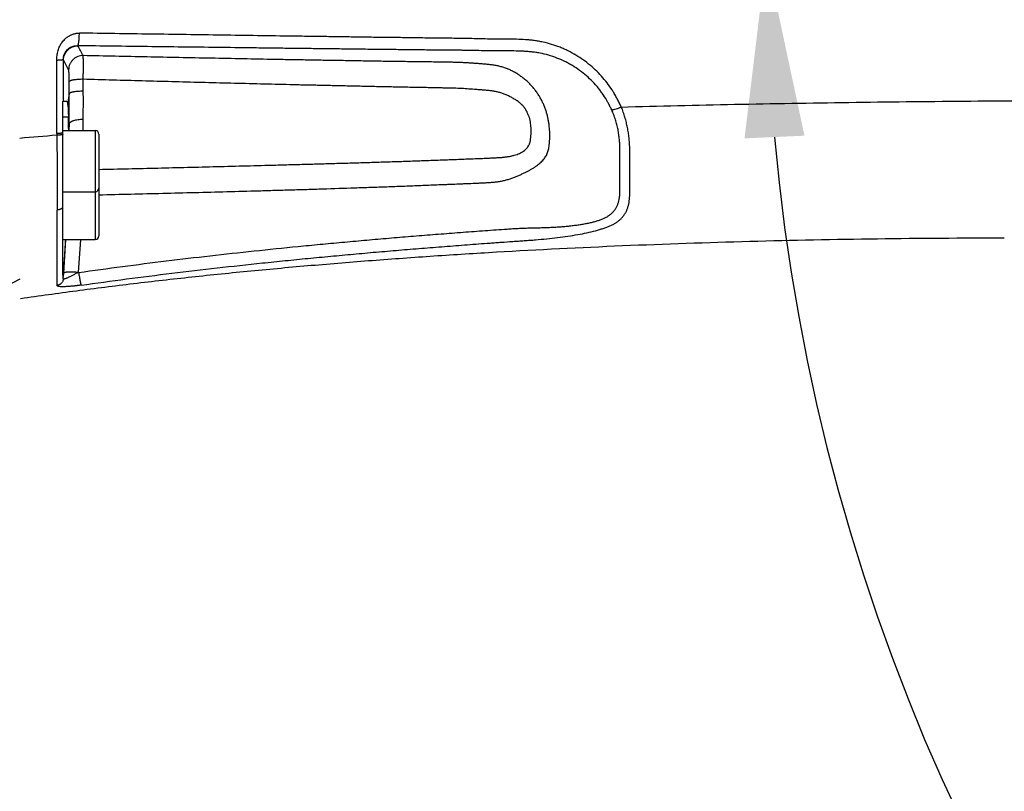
# Model space of a CAD drawing. Header units: millimetres. Extents: x 5828 to 6704, y 123 to 421.
# Tile 186 of 256: x 6540.3 to 6547.14, y 208.55 to 213.91. Entities that reach past the tile are written whole.
import ezdxf

# ---------------------------------------------------------------- set-up
doc = ezdxf.new("R2010")
doc.units = ezdxf.units.MM
for name, color, linetype in [('外形图', 7, 'Continuous'), ('尺寸标注', 7, 'Continuous'), ('运动范围', 7, 'Continuous')]:
    doc.layers.add(name, color=color, linetype=linetype)
doc.styles.add('微软雅黑', font='msyh.ttc', dxfattribs={"height": 1.5})
doc.dimstyles.new('尺寸标注_1_20比例', dxfattribs={"dimtxt": 1.5, "dimasz": 1.25, "dimexe": 0.5, "dimexo": 0.4, "dimgap": 0.5, "dimtad": 1, "dimdec": 1, "dimlfac": 20, "dimdsep": 46, "dimtxsty": '微软雅黑', "dimcen": 0.09, "dimadec": 0, "dimazin": 0, "dimtp": 0.01, "dimtm": 0.01, "dimtfac": 1, "dimtdec": 1, "dimtofl": 0, "dimtmove": 0, "dimatfit": 3, "dimfxl": 1, "dimtolj": 1, "dimarcsym": 0})

# ---------------------------------------------------------------- blocks, each defined once
blk = doc.blocks.new('*D1146')
at = {"layer": 'Defpoints', "color": 0}
for p in [(6488.2514, 214.3423), (6559.4529, 214.3423), (6635.7237, 214.3423), (6618.6004, 203.913), (6564.9841, 201.5194)]:
    blk.add_point(p, dxfattribs=at)
at = {"layer": '尺寸标注', "color": 0, "lineweight": -2}
blk.add_arc((6559.4529, 214.3423), 13.965, 185.13022, 344.86978, dxfattribs=at)
at = {"layer": '尺寸标注', "color": 0}
for points in [[(6545.7519, 213.1029), (6545.3356, 213.0842), (6545.4878, 214.3423)], [(6573.1371, 210.6519), (6572.7305, 210.7426), (6573.2057, 211.9173)]]:
    blk.add_solid(points, dxfattribs=at)
at = {"layer": '尺寸标注', "color": 0, "insert": (6555.4094, 202.3101), "char_height": 1.5, "attachment_point": 5, "rotation": 341.42481, "style": '微软雅黑'}
blk.add_mtext('\\A1;{\\fAlibaba PuHuiTi 3.0 55 Regular|b0|i0|c134|p18;+\\A1;170%%d}', dxfattribs=at)

msp = doc.modelspace()

# ---------------------------------------------------------------- linework, layer by layer
at = {"layer": '外形图', "linetype": 'ByBlock'}
for p, q in [((6540.6058, 213.633), (6540.6058, 213.3423)), ((6540.6075, 213.6297), (6540.6058, 213.633)), ((6540.6424, 213.5614), (6540.6075, 213.6297)), ((6540.647, 213.3953), (6540.647, 213.479)), ((6540.7447, 213.412), (6540.7443, 213.4947)), ((6540.647, 213.3953), (6540.6358, 213.3224)), ((6540.6029, 212.1346), (6540.6029, 213.3423)), ((6540.6051, 213.3423), (6540.6299, 213.3423)), ((6540.6029, 213.2343), (6540.6411, 213.2343)), ((6540.6461, 213.1843), (6540.643, 213.1401)), ((6540.6461, 213.1387), (6540.6461, 213.1843)), ((6540.7434, 213.1387), (6540.744, 213.2156)), ((6540.5617, 213.1172), (6540.5617, 213.1059)), ((6540.6029, 213.1388), (6540.8279, 213.1388)), ((6540.643, 213.1401), (6540.643, 213.1388)), ((6540.8279, 213.1388), (6540.8279, 212.3812)), ((6540.8529, 213.1138), (6540.8529, 212.4062)), ((6540.6029, 212.7138), (6540.8279, 212.7138)), ((6540.6029, 212.3812), (6540.8279, 212.3812)), ((6540.6083, 212.1488), (6540.6229, 212.3812)), ((6540.712, 212.1527), (6540.7265, 212.3812)), ((6540.6058, 212.1086), (6540.6057, 212.1486)), ((6540.6058, 212.1086), (6540.6083, 212.1488)), ((6540.3029, 212.1049), (6540.138, 212.0197)), ((6540.3074, 211.9717), (6540.3086, 211.9718)), ((6540.3086, 211.9718), (6540.3093, 211.9719))]:
    msp.add_line(p, q, dxfattribs=at)
for centre, radius, start, end in [((6514.1341, 199.4833), 30.1505, 28.04634, 28.19375), ((6502.5635, 212.4186), 38.0863, 1.08539, 1.22725), ((6544.0864, 168.6022), 44.643, 94.52841, 94.86169), ((6540.8279, 213.1138), 0.025, 0, 90), ((6540.8279, 212.7388), 0.025, 270, 0), ((6540.8279, 212.4062), 0.025, 270, 0)]:
    msp.add_arc(centre, radius, start, end, dxfattribs=at)
for points, knots in [([(6540.5611, 213.6265), (6540.5611, 213.6322), (6540.5612, 213.6435), (6540.5624, 213.6605), (6540.5648, 213.6774), (6540.5686, 213.6941), (6540.574, 213.7104), (6540.5832, 213.7313), (6540.5955, 213.7507), (6540.6105, 213.768), (6540.621, 213.7778), (6540.6299, 213.785), (6540.6369, 213.79), (6540.6441, 213.7947), (6540.6516, 213.799), (6540.6592, 213.8028), (6540.6671, 213.8063), (6540.6751, 213.8093), (6540.6833, 213.8118), (6540.6903, 213.8134), (6540.6959, 213.8143), (6540.7002, 213.8149), (6540.7044, 213.8153), (6540.7087, 213.8157), (6540.713, 213.8159), (6540.7158, 213.816), (6540.7172, 213.816)], [0, 0, 0, 0, 0.062106, 0.124323, 0.186607, 0.24895, 0.311392, 0.373925, 0.499013, 0.561691, 0.624385, 0.655743, 0.687098, 0.718448, 0.749791, 0.781128, 0.812464, 0.843782, 0.875074, 0.906326, 0.921938, 0.937542, 0.953149, 0.96877, 0.984393, 1, 1, 1, 1]), ([(6540.7073, 213.728), (6540.7075, 213.7282), (6540.7078, 213.7287), (6540.7084, 213.7298), (6540.7091, 213.7316), (6540.7099, 213.7343), (6540.7107, 213.7377), (6540.7114, 213.7417), (6540.7125, 213.7481), (6540.7137, 213.7575), (6540.7149, 213.7702), (6540.7159, 213.7844), (6540.7167, 213.7999), (6540.7171, 213.8105), (6540.7173, 213.816)], [0, 0, 0, 0, 0.008153, 0.017957, 0.042745, 0.074584, 0.113422, 0.15908, 0.211296, 0.334033, 0.47842, 0.640559, 0.816023, 1, 1, 1, 1]), ([(6544.4796, 213.3021), (6544.4757, 213.3113), (6544.4674, 213.3295), (6544.4539, 213.3563), (6544.4394, 213.3827), (6544.4189, 213.4173), (6544.3907, 213.4592), (6544.3529, 213.5067), (6544.3111, 213.5511), (6544.2657, 213.5921), (6544.217, 213.6295), (6544.1655, 213.663), (6544.1205, 213.6876), (6544.0833, 213.7052), (6544.0454, 213.7212), (6543.9968, 213.7384), (6543.9469, 213.7514), (6543.9064, 213.7593), (6543.8758, 213.764), (6543.845, 213.7676), (6543.8038, 213.771), (6543.7625, 213.7727), (6543.7211, 213.7733), (6543.6901, 213.7735), (6543.6591, 213.7736), (6543.6281, 213.7737), (6543.5971, 213.774), (6543.5557, 213.7746), (6543.5041, 213.7759), (6543.4524, 213.7773), (6543.4111, 213.7782), (6543.3801, 213.7787), (6543.3491, 213.7791), (6543.3077, 213.7795), (6543.2561, 213.7799), (6543.194, 213.7805), (6543.132, 213.7815), (6543.0701, 213.7825), (6543.0081, 213.7834), (6542.9461, 213.7842), (6542.8841, 213.7849), (6542.8221, 213.7856), (6542.7601, 213.7864), (6542.6981, 213.7873), (6542.6362, 213.7882), (6542.5536, 213.7894), (6542.4709, 213.7907), (6542.3883, 213.7918), (6542.3057, 213.793), (6542.1612, 213.7949), (6541.9548, 213.7978), (6541.7071, 213.8016), (6541.4595, 213.8052), (6541.212, 213.8087), (6540.9646, 213.8123), (6540.7997, 213.8148), (6540.7173, 213.816)], [0, 0, 0, 0, 0.007568, 0.015162, 0.022772, 0.030398, 0.045691, 0.061042, 0.076447, 0.0919, 0.107395, 0.122928, 0.138493, 0.146289, 0.154091, 0.16971, 0.185351, 0.19318, 0.201014, 0.20885, 0.21669, 0.232374, 0.240218, 0.248062, 0.255907, 0.263751, 0.271595, 0.279438, 0.295123, 0.310806, 0.318648, 0.32649, 0.334332, 0.342174, 0.357858, 0.37354, 0.389222, 0.404902, 0.420582, 0.436261, 0.451939, 0.467617, 0.483293, 0.498968, 0.514643, 0.530316, 0.56166, 0.577331, 0.593001, 0.624338, 0.686998, 0.74964, 0.812263, 0.874866, 0.937445, 1, 1, 1, 1]), ([(6540.6058, 213.633), (6540.6058, 213.6363), (6540.6061, 213.643), (6540.6075, 213.6529), (6540.61, 213.6627), (6540.6136, 213.6722), (6540.6181, 213.6813), (6540.6236, 213.6897), (6540.6299, 213.6974), (6540.6369, 213.7043), (6540.6445, 213.7103), (6540.6553, 213.7171), (6540.6669, 213.7222), (6540.679, 213.7255), (6540.6882, 213.7272), (6540.6977, 213.7281), (6540.7041, 213.7281), (6540.7073, 213.728)], [0, 0, 0, 0, 0.063612, 0.128187, 0.193126, 0.258037, 0.322681, 0.386846, 0.450406, 0.513277, 0.575387, 0.636728, 0.757372, 0.817161, 0.877125, 0.93799, 1, 1, 1, 1]), ([(6540.6075, 213.6297), (6540.6076, 213.6361), (6540.6091, 213.649), (6540.615, 213.6675), (6540.6244, 213.6845), (6540.6369, 213.6995), (6540.652, 213.7118), (6540.6693, 213.7209), (6540.6879, 213.7266), (6540.7009, 213.728), (6540.7073, 213.728)], [0, 0, 0, 0, 0.124452, 0.249128, 0.37403, 0.499126, 0.624354, 0.749633, 0.874876, 1, 1, 1, 1]), ([(6544.4134, 213.2824), (6544.4093, 213.2913), (6544.4008, 213.3089), (6544.3824, 213.3436), (6544.3619, 213.3774), (6544.3394, 213.4098), (6544.3152, 213.4413), (6544.2823, 213.4787), (6544.2387, 213.5199), (6544.1915, 213.5572), (6544.1495, 213.5848), (6544.1146, 213.6048), (6544.0788, 213.6234), (6544.0326, 213.6437), (6543.9751, 213.663), (6543.9258, 213.6748), (6543.8859, 213.6816), (6543.8558, 213.6855), (6543.8256, 213.6883), (6543.7852, 213.6907), (6543.7447, 213.6916), (6543.7043, 213.6918), (6543.6739, 213.6918), (6543.6436, 213.6917), (6543.6133, 213.6918), (6543.583, 213.6921), (6543.5425, 213.6927), (6543.492, 213.6938), (6543.4415, 213.695), (6543.4011, 213.6957), (6543.3607, 213.6963), (6543.3102, 213.6967), (6543.2496, 213.697), (6543.189, 213.6975), (6543.1284, 213.6983), (6543.0678, 213.6992), (6543.0072, 213.7), (6542.9466, 213.7006), (6542.886, 213.7012), (6542.8254, 213.7018), (6542.7447, 213.7026), (6542.6437, 213.7039), (6542.5226, 213.7055), (6542.4014, 213.707), (6542.2803, 213.7084), (6542.1592, 213.7098), (6542.0381, 213.7112), (6541.8767, 213.7133), (6541.675, 213.7159), (6541.433, 213.7189), (6541.191, 213.7219), (6540.9491, 213.7249), (6540.7879, 213.727), (6540.7073, 213.728)], [0, 0, 0, 0, 0.007577, 0.015184, 0.030455, 0.038121, 0.045807, 0.061228, 0.076711, 0.092246, 0.107822, 0.115625, 0.123436, 0.139076, 0.15474, 0.170418, 0.178263, 0.186109, 0.193955, 0.201801, 0.21749, 0.225332, 0.233173, 0.241012, 0.248849, 0.256686, 0.264521, 0.280192, 0.295861, 0.303695, 0.311529, 0.327197, 0.342864, 0.35853, 0.374194, 0.389856, 0.405517, 0.421178, 0.436839, 0.452499, 0.468159, 0.499476, 0.530789, 0.562098, 0.593404, 0.624707, 0.656007, 0.687303, 0.749881, 0.812442, 0.874984, 0.937505, 1, 1, 1, 1]), ([(6540.7439, 213.6596), (6540.7374, 213.6597), (6540.7243, 213.6585), (6540.7054, 213.653), (6540.6878, 213.644), (6540.6724, 213.6317), (6540.6597, 213.6167), (6540.6501, 213.5996), (6540.644, 213.5809), (6540.6425, 213.5679), (6540.6424, 213.5614)], [0, 0, 0, 0, 0.125112, 0.250349, 0.375628, 0.50086, 0.62596, 0.750867, 0.875547, 1, 1, 1, 1]), ([(6540.7443, 213.4947), (6540.7445, 213.505), (6540.7447, 213.5252), (6540.7449, 213.5542), (6540.7451, 213.5809), (6540.7451, 213.6014), (6540.745, 213.616), (6540.7449, 213.6256), (6540.7448, 213.6341), (6540.7447, 213.6415), (6540.7446, 213.6477), (6540.7444, 213.6528), (6540.7442, 213.6566), (6540.744, 213.6588), (6540.7439, 213.6596)], [0, 0, 0, 0, 0.187904, 0.365771, 0.529057, 0.673601, 0.737674, 0.795726, 0.847388, 0.892335, 0.930282, 0.960992, 0.984276, 1, 1, 1, 1]), ([(6540.8529, 212.6923), (6541.001, 212.6957), (6541.2231, 212.701), (6541.5193, 212.7085), (6541.7414, 212.7144), (6541.9265, 212.7195), (6542.0745, 212.7237), (6542.1856, 212.7269), (6542.2966, 212.7302), (6542.4446, 212.7348), (6542.5927, 212.7397), (6542.7407, 212.7447), (6542.8517, 212.7487), (6542.9442, 212.7521), (6543.0182, 212.755), (6543.0737, 212.7572), (6543.1292, 212.7594), (6543.1846, 212.7616), (6543.2309, 212.7634), (6543.2679, 212.7649), (6543.3049, 212.7665), (6543.3419, 212.768), (6543.3788, 212.7696), (6543.4158, 212.771), (6543.4528, 212.7724), (6543.4898, 212.774), (6543.5176, 212.7752), (6543.5453, 212.7767), (6543.5684, 212.7782), (6543.5868, 212.7796), (6543.6052, 212.7813), (6543.6235, 212.7834), (6543.6417, 212.7863), (6543.6553, 212.7889), (6543.6686, 212.792), (6543.6818, 212.7956), (6543.6948, 212.7994), (6543.7076, 212.8036), (6543.7201, 212.8081), (6543.7325, 212.8127), (6543.7446, 212.8174), (6543.7564, 212.8222), (6543.768, 212.827), (6543.783, 212.8335), (6543.7976, 212.84), (6543.8118, 212.8467), (6543.822, 212.8517), (6543.8318, 212.8568), (6543.8414, 212.8619), (6543.8506, 212.8671), (6543.8594, 212.8723), (6543.8679, 212.8775), (6543.8786, 212.8844), (6543.8912, 212.8931), (6543.9051, 212.9037), (6543.9217, 212.9176), (6543.9364, 212.9322), (6543.9487, 212.9479), (6543.9567, 212.96), (6543.9634, 212.9726), (6543.969, 212.9859), (6543.9734, 212.9998), (6543.9767, 213.0145), (6543.9786, 213.0273), (6543.9798, 213.0378), (6543.9807, 213.0461), (6543.9814, 213.0545), (6543.9821, 213.0633), (6543.9828, 213.0723), (6543.9834, 213.0849), (6543.9838, 213.1013), (6543.9834, 213.1219), (6543.9823, 213.1434), (6543.9804, 213.1659), (6543.9776, 213.1893), (6543.9737, 213.2133), (6543.9693, 213.2335), (6543.9652, 213.2498), (6543.9605, 213.2663), (6543.9551, 213.2828), (6543.949, 213.2991), (6543.9441, 213.3113), (6543.9389, 213.3235), (6543.9334, 213.3355), (6543.9275, 213.3475), (6543.9213, 213.3593), (6543.9147, 213.371), (6543.9054, 213.3864), (6543.893, 213.4052), (6543.8768, 213.4269), (6543.8593, 213.4476), (6543.8407, 213.4673), (6543.8209, 213.4859), (6543.8, 213.5034), (6543.7782, 213.5196), (6543.7555, 213.5344), (6543.732, 213.548), (6543.7118, 213.558), (6543.6952, 213.5652), (6543.6827, 213.5703), (6543.67, 213.5748), (6543.6571, 213.579), (6543.644, 213.5827), (6543.6309, 213.5859), (6543.6175, 213.5888), (6543.5996, 213.5921), (6543.5769, 213.5953), (6543.5495, 213.5983), (6543.5219, 213.6008), (6543.4943, 213.603), (6543.4666, 213.6051), (6543.439, 213.6071), (6543.4113, 213.6089), (6543.3835, 213.6104), (6543.3558, 213.6116), (6543.328, 213.6124), (6543.3002, 213.613), (6543.2724, 213.6134), (6543.2446, 213.6138), (6543.2169, 213.6142), (6543.1798, 213.6148), (6543.1335, 213.6155), (6543.0779, 213.6163), (6543.0223, 213.617), (6542.9667, 213.6177), (6542.9111, 213.6184), (6542.837, 213.6195), (6542.7444, 213.621), (6542.6333, 213.6229), (6542.5221, 213.6248), (6542.4109, 213.6266), (6542.2998, 213.6285), (6542.1886, 213.6304), (6542.0404, 213.6331), (6541.8552, 213.6367), (6541.6329, 213.6411), (6541.4106, 213.6456), (6541.1884, 213.6502), (6540.9661, 213.6548), (6540.818, 213.658), (6540.7439, 213.6596)], [0, 0, 0, 0, 0.064975, 0.097461, 0.129946, 0.162429, 0.178671, 0.194913, 0.211154, 0.227394, 0.259875, 0.276116, 0.292356, 0.308595, 0.316714, 0.324833, 0.332953, 0.341073, 0.349193, 0.353252, 0.357311, 0.36543, 0.369489, 0.373549, 0.38167, 0.38573, 0.389789, 0.393847, 0.397903, 0.399931, 0.401957, 0.406005, 0.408025, 0.41004, 0.412048, 0.414045, 0.41603, 0.417997, 0.419944, 0.421868, 0.423766, 0.425635, 0.427473, 0.429279, 0.432788, 0.434489, 0.436152, 0.437776, 0.43936, 0.440902, 0.442403, 0.443862, 0.445279, 0.44799, 0.450546, 0.452963, 0.457469, 0.459611, 0.461709, 0.463791, 0.465882, 0.46801, 0.470204, 0.47248, 0.473659, 0.474869, 0.476114, 0.477397, 0.478721, 0.480083, 0.482926, 0.485925, 0.489082, 0.492392, 0.495839, 0.499399, 0.503051, 0.504908, 0.506782, 0.510574, 0.51249, 0.514416, 0.51635, 0.518292, 0.520239, 0.522193, 0.524155, 0.526121, 0.530065, 0.534022, 0.537987, 0.541956, 0.545927, 0.549899, 0.553872, 0.557841, 0.561805, 0.565761, 0.567737, 0.569711, 0.571686, 0.573664, 0.575645, 0.57763, 0.579621, 0.58162, 0.585637, 0.589672, 0.593719, 0.597772, 0.601827, 0.605884, 0.609943, 0.614003, 0.618064, 0.622126, 0.626189, 0.630252, 0.634315, 0.638379, 0.642442, 0.65057, 0.658697, 0.666825, 0.674952, 0.683079, 0.691206, 0.70746, 0.723714, 0.739968, 0.756221, 0.772475, 0.788728, 0.804981, 0.837487, 0.869992, 0.902496, 0.934998, 0.9675, 1, 1, 1, 1]), ([(6540.6058, 213.633), (6540.6057, 213.6327), (6540.6053, 213.6322), (6540.6044, 213.6316), (6540.6032, 213.6311), (6540.6016, 213.6305), (6540.5996, 213.6299), (6540.5964, 213.6292), (6540.5916, 213.6284), (6540.5851, 213.6276), (6540.5777, 213.627), (6540.5696, 213.6266), (6540.564, 213.6265), (6540.5611, 213.6265)], [0, 0, 0, 0, 0.017266, 0.04033, 0.070206, 0.107208, 0.151334, 0.202408, 0.324153, 0.469258, 0.633568, 0.812252, 1, 1, 1, 1]), ([(6540.5617, 213.1172), (6540.5616, 213.1383), (6540.5616, 213.1806), (6540.5615, 213.2441), (6540.5614, 213.3076), (6540.5613, 213.3925), (6540.5612, 213.4988), (6540.5612, 213.5839), (6540.5611, 213.6265)], [0, 0, 0, 0, 0.124376, 0.24902, 0.373801, 0.498736, 0.749075, 1, 1, 1, 1]), ([(6540.647, 213.479), (6540.647, 213.4841), (6540.647, 213.4942), (6540.6467, 213.5087), (6540.6463, 213.5221), (6540.6458, 213.5339), (6540.6452, 213.5427), (6540.6447, 213.5487), (6540.6443, 213.5524), (6540.6439, 213.5555), (6540.6434, 213.558), (6540.643, 213.5597), (6540.6426, 213.5608), (6540.6425, 213.5612), (6540.6424, 213.5614)], [0, 0, 0, 0, 0.187441, 0.364857, 0.527652, 0.671777, 0.79362, 0.845242, 0.8902, 0.928251, 0.959283, 0.983203, 0.992487, 1, 1, 1, 1]), ([(6540.7443, 213.4947), (6540.7382, 213.4947), (6540.7262, 213.4945), (6540.7087, 213.4936), (6540.6926, 213.4921), (6540.6802, 213.4905), (6540.6714, 213.489), (6540.6657, 213.4878), (6540.6606, 213.4865), (6540.6563, 213.4851), (6540.6528, 213.4837), (6540.6504, 213.4824), (6540.6489, 213.4813), (6540.6479, 213.4804), (6540.6473, 213.4795), (6540.647, 213.479)], [0, 0, 0, 0, 0.183266, 0.359628, 0.523269, 0.668856, 0.733415, 0.791811, 0.843634, 0.888571, 0.926438, 0.95725, 0.97012, 0.98142, 1, 1, 1, 1]), ([(6540.8529, 212.869), (6540.9212, 212.8704), (6541.0578, 212.8735), (6541.2626, 212.8783), (6541.4675, 212.8833), (6541.6724, 212.8884), (6541.8772, 212.8937), (6542.0479, 212.8983), (6542.1845, 212.902), (6542.287, 212.9048), (6542.3894, 212.9077), (6542.4918, 212.9106), (6542.5943, 212.9136), (6542.6967, 212.9166), (6542.7992, 212.9198), (6542.9016, 212.9231), (6543.0041, 212.9265), (6543.1065, 212.9301), (6543.1918, 212.9331), (6543.2601, 212.9357), (6543.3113, 212.9377), (6543.3625, 212.9396), (6543.4137, 212.9416), (6543.4649, 212.9435), (6543.516, 212.9456), (6543.5587, 212.9474), (6543.5927, 212.949), (6543.6182, 212.9503), (6543.6435, 212.9518), (6543.6684, 212.954), (6543.6924, 212.9573), (6543.7152, 212.9615), (6543.7363, 212.9666), (6543.7557, 212.9726), (6543.773, 212.9795), (6543.7883, 212.9874), (6543.8017, 212.996), (6543.8135, 213.0053), (6543.8237, 213.0154), (6543.8323, 213.0263), (6543.8381, 213.0362), (6543.842, 213.0445), (6543.8444, 213.0509), (6543.8465, 213.0577), (6543.8481, 213.0646), (6543.8494, 213.0719), (6543.8504, 213.0794), (6543.8513, 213.0871), (6543.8521, 213.0951), (6543.8529, 213.1033), (6543.8537, 213.1148), (6543.8544, 213.1298), (6543.8541, 213.1486), (6543.8529, 213.1684), (6543.8511, 213.1855), (6543.8488, 213.1996), (6543.8467, 213.2105), (6543.844, 213.2214), (6543.8414, 213.2306), (6543.8389, 213.2379), (6543.8361, 213.2453), (6543.8322, 213.2544), (6543.8279, 213.2634), (6543.8242, 213.2706), (6543.8213, 213.2759), (6543.8183, 213.2812), (6543.8151, 213.2865), (6543.8119, 213.2917), (6543.8085, 213.2969), (6543.805, 213.302), (6543.8012, 213.307), (6543.7971, 213.3117), (6543.7928, 213.3163), (6543.7882, 213.3206), (6543.7835, 213.3248), (6543.7786, 213.3289), (6543.772, 213.3341), (6543.7635, 213.3405), (6543.753, 213.3477), (6543.7423, 213.3547), (6543.7277, 213.3634), (6543.709, 213.3736), (6543.6858, 213.3846), (6543.6621, 213.3943), (6543.6419, 213.4012), (6543.6254, 213.4057), (6543.6129, 213.4086), (6543.6003, 213.411), (6543.5834, 213.4136), (6543.5622, 213.4162), (6543.5367, 213.4186), (6543.5112, 213.4206), (6543.4856, 213.4226), (6543.4515, 213.4253), (6543.4089, 213.4284), (6543.3578, 213.4313), (6543.3065, 213.433), (6543.2638, 213.4339), (6543.2296, 213.4346), (6543.1955, 213.4353), (6543.1528, 213.4362), (6543.1015, 213.4373), (6543.0503, 213.4383), (6542.999, 213.4392), (6542.9477, 213.4402), (6542.8794, 213.4415), (6542.794, 213.4433), (6542.6915, 213.4456), (6542.589, 213.4479), (6542.4865, 213.4502), (6542.384, 213.4524), (6542.2815, 213.4546), (6542.1448, 213.4578), (6541.974, 213.4619), (6541.7691, 213.4671), (6541.5641, 213.4724), (6541.3591, 213.4778), (6541.0859, 213.4851), (6540.881, 213.4908), (6540.7443, 213.4947)], [0, 0, 0, 0, 0.032101, 0.064201, 0.0963, 0.128398, 0.160496, 0.192596, 0.208646, 0.224697, 0.24075, 0.256803, 0.272857, 0.288911, 0.304966, 0.32102, 0.337073, 0.353126, 0.369177, 0.377202, 0.385225, 0.393249, 0.401274, 0.409298, 0.417321, 0.42534, 0.429347, 0.433348, 0.437334, 0.441269, 0.445079, 0.448711, 0.452132, 0.455311, 0.458227, 0.460897, 0.46337, 0.4657, 0.467928, 0.47009, 0.472225, 0.473297, 0.47438, 0.475479, 0.476599, 0.477747, 0.478928, 0.480146, 0.481401, 0.482694, 0.484027, 0.486811, 0.489757, 0.492867, 0.496141, 0.497837, 0.49957, 0.501337, 0.503137, 0.504048, 0.504968, 0.506827, 0.50871, 0.50966, 0.510614, 0.511572, 0.512533, 0.513498, 0.514467, 0.515438, 0.516414, 0.517394, 0.518377, 0.519364, 0.520354, 0.521347, 0.52234, 0.524332, 0.526328, 0.528327, 0.530328, 0.534334, 0.538344, 0.542355, 0.546368, 0.548375, 0.550382, 0.552389, 0.554396, 0.558411, 0.562425, 0.56644, 0.570455, 0.574469, 0.582499, 0.590528, 0.598557, 0.606587, 0.610602, 0.614617, 0.622647, 0.630676, 0.638706, 0.646735, 0.654765, 0.662795, 0.678854, 0.694913, 0.710971, 0.72703, 0.743089, 0.759147, 0.775205, 0.807321, 0.839436, 0.871551, 0.903665, 0.935778, 1, 1, 1, 1]), ([(6540.6461, 213.1843), (6540.6462, 213.2192), (6540.6468, 213.2895), (6540.647, 213.3598), (6540.647, 213.3953)], [0, 0, 0, 0, 0.495825, 1, 1, 1, 1]), ([(6540.7447, 213.412), (6540.7385, 213.412), (6540.7265, 213.4117), (6540.709, 213.4108), (6540.6927, 213.4093), (6540.6803, 213.4076), (6540.6714, 213.4059), (6540.6657, 213.4047), (6540.6606, 213.4033), (6540.6563, 213.4018), (6540.6528, 213.4003), (6540.6504, 213.399), (6540.6489, 213.3978), (6540.6478, 213.3968), (6540.6472, 213.3959), (6540.647, 213.3953)], [0, 0, 0, 0, 0.182548, 0.358331, 0.521548, 0.666885, 0.731392, 0.789792, 0.841683, 0.886762, 0.924861, 0.956024, 0.969128, 0.980707, 1, 1, 1, 1]), ([(6540.744, 213.2156), (6540.7441, 213.2236), (6540.7442, 213.2397), (6540.7445, 213.2639), (6540.7447, 213.2884), (6540.7449, 213.3131), (6540.7449, 213.3378), (6540.7448, 213.3708), (6540.7447, 213.3955), (6540.7447, 213.412)], [0, 0, 0, 0, 0.121866, 0.245774, 0.370818, 0.496372, 0.622146, 0.748032, 1, 1, 1, 1]), ([(6540.6299, 213.3423), (6540.63, 213.3423), (6540.6303, 213.3422), (6540.6307, 213.342), (6540.6311, 213.3416), (6540.6316, 213.3407), (6540.6323, 213.3393), (6540.6331, 213.3371), (6540.6338, 213.3343), (6540.6345, 213.3309), (6540.6352, 213.3269), (6540.6356, 213.324), (6540.6358, 213.3224)], [0, 0, 0, 0, 0.01907, 0.040721, 0.066837, 0.098507, 0.180593, 0.289421, 0.425738, 0.589715, 0.781234, 1, 1, 1, 1]), ([(6540.6358, 213.3224), (6540.6362, 213.32), (6540.6368, 213.3146), (6540.638, 213.3025), (6540.6392, 213.2848), (6540.6404, 213.2608), (6540.6409, 213.2435), (6540.6411, 213.2343)], [0, 0, 0, 0, 0.085148, 0.182734, 0.413375, 0.687573, 1, 1, 1, 1]), ([(6544.4796, 213.3021), (6544.742, 213.3093), (6545.2691, 213.3218), (6546.0617, 213.3354), (6546.8567, 213.3442), (6547.3868, 213.3471), (6547.6515, 213.3478)], [0, 0, 0, 0, 0.248233, 0.498612, 0.74968, 1, 1, 1, 1]), ([(6540.712, 212.1527), (6540.8133, 212.167), (6541.016, 212.1946), (6541.3204, 212.2332), (6541.6251, 212.2691), (6541.9301, 212.3025), (6542.1845, 212.3285), (6542.3881, 212.3483), (6542.5408, 212.3625), (6542.6936, 212.3763), (6542.8464, 212.3896), (6542.9738, 212.4003), (6543.0758, 212.4086), (6543.1522, 212.4147), (6543.2287, 212.4207), (6543.3052, 212.4266), (6543.3816, 212.4324), (6543.4581, 212.4381), (6543.5346, 212.4437), (6543.6112, 212.4491), (6543.6749, 212.4536), (6543.7196, 212.4566), (6543.7451, 212.4581), (6543.7642, 212.4592), (6543.7834, 212.4601), (6543.8025, 212.4608), (6543.8217, 212.4615), (6543.8471, 212.4621), (6543.8788, 212.4628), (6543.9165, 212.4636), (6543.9538, 212.4647), (6543.9905, 212.4662), (6544.0265, 212.4681), (6544.0618, 212.4706), (6544.0961, 212.4736), (6544.1295, 212.4771), (6544.1619, 212.481), (6544.1931, 212.4854), (6544.223, 212.4904), (6544.2516, 212.4959), (6544.2787, 212.502), (6544.3043, 212.5087), (6544.3283, 212.5162), (6544.3507, 212.5246), (6544.3713, 212.534), (6544.3901, 212.5448), (6544.4069, 212.557), (6544.4216, 212.5708), (6544.4343, 212.586), (6544.445, 212.6026), (6544.4537, 212.6205), (6544.4604, 212.6396), (6544.4645, 212.6564), (6544.467, 212.6703), (6544.4684, 212.6811), (6544.4694, 212.6922), (6544.4701, 212.7036), (6544.4704, 212.7152), (6544.4705, 212.7271), (6544.4706, 212.7392), (6544.4705, 212.7515), (6544.4705, 212.7641), (6544.4706, 212.7769), (6544.4707, 212.79), (6544.4707, 212.8079), (6544.4707, 212.8308), (6544.4706, 212.8589), (6544.4705, 212.8829), (6544.4706, 212.9025), (6544.4707, 212.9226), (6544.471, 212.9482), (6544.4712, 212.9795), (6544.4709, 213.0116), (6544.4697, 213.0443), (6544.4673, 213.0776), (6544.4633, 213.1114), (6544.4576, 213.1456), (6544.45, 213.18), (6544.4402, 213.2145), (6544.428, 213.2488), (6544.4185, 213.2712), (6544.4134, 213.2824)], [0, 0, 0, 0, 0.068531, 0.137061, 0.205591, 0.274121, 0.342651, 0.376916, 0.411181, 0.445446, 0.479711, 0.513975, 0.531108, 0.548241, 0.565373, 0.582505, 0.599637, 0.61677, 0.633904, 0.651035, 0.668166, 0.676733, 0.681017, 0.6853, 0.689582, 0.693862, 0.698138, 0.702408, 0.710916, 0.719358, 0.727701, 0.735917, 0.743982, 0.751876, 0.759585, 0.767091, 0.774377, 0.781422, 0.788203, 0.794704, 0.800911, 0.806818, 0.812429, 0.817753, 0.822807, 0.827619, 0.832233, 0.836708, 0.841102, 0.845477, 0.84989, 0.854396, 0.859043, 0.861432, 0.863869, 0.866357, 0.868898, 0.871493, 0.874144, 0.876849, 0.879608, 0.882422, 0.885288, 0.888207, 0.891177, 0.897266, 0.903549, 0.91002, 0.913325, 0.916674, 0.923504, 0.930501, 0.937657, 0.944966, 0.952424, 0.960026, 0.967767, 0.975643, 0.983648, 0.991775, 1, 1, 1, 1]), ([(6540.7294, 212.0644), (6540.8341, 212.0792), (6541.0436, 212.1078), (6541.3583, 212.1475), (6541.6734, 212.1845), (6541.9361, 212.2131), (6542.1465, 212.2348), (6542.3043, 212.2505), (6542.4622, 212.2656), (6542.6201, 212.2802), (6542.7781, 212.2943), (6542.9361, 212.3078), (6543.0942, 212.3208), (6543.2523, 212.3334), (6543.4104, 212.3455), (6543.529, 212.3542), (6543.6081, 212.3599), (6543.6608, 212.3637), (6543.7136, 212.3674), (6543.7663, 212.371), (6543.8058, 212.3738), (6543.8453, 212.3766), (6543.8973, 212.3807), (6543.9614, 212.3865), (6544.0363, 212.3948), (6544.1082, 212.4045), (6544.1765, 212.4155), (6544.2404, 212.428), (6544.2906, 212.44), (6544.328, 212.4504), (6544.354, 212.4586), (6544.3785, 212.4672), (6544.4013, 212.4763), (6544.4224, 212.4863), (6544.4418, 212.4971), (6544.4593, 212.5092), (6544.475, 212.5225), (6544.4888, 212.5371), (6544.5009, 212.553), (6544.5113, 212.5701), (6544.5199, 212.5884), (6544.5269, 212.6078), (6544.5322, 212.6284), (6544.536, 212.6501), (6544.5383, 212.6728), (6544.5391, 212.6924), (6544.5393, 212.7086), (6544.5393, 212.7211), (6544.5393, 212.7338), (6544.5393, 212.7513), (6544.5394, 212.7692), (6544.5395, 212.7873), (6544.5395, 212.8061), (6544.5395, 212.8301), (6544.5394, 212.8546), (6544.5394, 212.8745), (6544.5394, 212.8899), (6544.5395, 212.9054), (6544.5397, 212.9265), (6544.5399, 212.9534), (6544.5398, 212.9862), (6544.539, 213.0197), (6544.5371, 213.0539), (6544.534, 213.0886), (6544.5295, 213.1238), (6544.5233, 213.1594), (6544.5154, 213.1951), (6544.5074, 213.225), (6544.4997, 213.2487), (6544.4936, 213.2665), (6544.4875, 213.2845), (6544.4829, 213.2963), (6544.4804, 213.3021)], [0, 0, 0, 0, 0.069107, 0.138214, 0.207321, 0.276428, 0.310982, 0.345535, 0.380088, 0.414642, 0.449195, 0.483748, 0.518301, 0.552854, 0.587405, 0.62196, 0.630597, 0.639233, 0.656509, 0.665148, 0.673782, 0.6824, 0.690983, 0.707933, 0.724416, 0.740263, 0.755357, 0.769583, 0.782826, 0.789047, 0.794987, 0.800636, 0.805994, 0.811067, 0.81588, 0.820482, 0.824932, 0.829294, 0.833622, 0.83796, 0.842348, 0.84683, 0.851444, 0.856223, 0.861191, 0.866364, 0.869033, 0.871756, 0.874535, 0.877369, 0.883199, 0.886192, 0.889237, 0.895476, 0.90191, 0.905199, 0.908535, 0.911916, 0.915343, 0.922328, 0.92948, 0.936789, 0.944248, 0.951848, 0.959582, 0.967443, 0.975424, 0.98352, 0.987607, 0.991719, 0.995852, 1, 1, 1, 1]), ([(6544.4134, 213.2824), (6544.4157, 213.2827), (6544.4206, 213.2834), (6544.4309, 213.2855), (6544.4448, 213.2892), (6544.462, 213.2949), (6544.4737, 213.2996), (6544.4796, 213.3021)], [0, 0, 0, 0, 0.102357, 0.213115, 0.456302, 0.72164, 1, 1, 1, 1]), ([(6540.744, 213.2155), (6540.7379, 213.2155), (6540.7258, 213.2151), (6540.7083, 213.2133), (6540.692, 213.2106), (6540.6795, 213.2074), (6540.6707, 213.2043), (6540.6649, 213.2019), (6540.6599, 213.1993), (6540.6555, 213.1965), (6540.6519, 213.1937), (6540.6491, 213.1907), (6540.6471, 213.1876), (6540.6463, 213.1854), (6540.6461, 213.1843)], [0, 0, 0, 0, 0.171601, 0.337455, 0.492645, 0.632793, 0.696108, 0.754442, 0.807568, 0.855399, 0.898026, 0.935795, 0.969403, 1, 1, 1, 1]), ([(6540.6029, 213.1239), (6540.602, 213.1234), (6540.5998, 213.1224), (6540.5962, 213.1213), (6540.5918, 213.1202), (6540.5867, 213.1193), (6540.581, 213.1185), (6540.5726, 213.1177), (6540.5661, 213.1173), (6540.5617, 213.1172)], [0, 0, 0, 0, 0.073635, 0.165136, 0.273557, 0.397299, 0.534319, 0.682238, 1, 1, 1, 1]), ([(6540.6029, 213.1127), (6540.602, 213.1122), (6540.5998, 213.1112), (6540.5962, 213.11), (6540.5918, 213.109), (6540.5867, 213.108), (6540.581, 213.1072), (6540.5726, 213.1064), (6540.5661, 213.106), (6540.5617, 213.1059)], [0, 0, 0, 0, 0.073853, 0.165466, 0.273924, 0.397648, 0.53461, 0.682445, 1, 1, 1, 1]), ([(6540.5617, 213.1059), (6540.5617, 213.0824), (6540.5618, 213.0359), (6540.562, 212.9667), (6540.5622, 212.8988), (6540.5624, 212.8116), (6540.5627, 212.7077), (6540.5628, 212.626), (6540.5629, 212.5866)], [0, 0, 0, 0, 0.135562, 0.269045, 0.399875, 0.527685, 0.772492, 1, 1, 1, 1]), ([(6540.6029, 212.6072), (6540.6013, 212.6043), (6540.5979, 212.6004), (6540.5924, 212.5962), (6540.5874, 212.5933), (6540.5819, 212.5908), (6540.5759, 212.5888), (6540.5695, 212.5874), (6540.5652, 212.5868), (6540.5629, 212.5866)], [0, 0, 0, 0, 0.209491, 0.325409, 0.448706, 0.578864, 0.714973, 0.855824, 1, 1, 1, 1]), ([(6540.5629, 212.0626), (6540.563, 212.0703), (6540.563, 212.0825), (6540.563, 212.0996), (6540.5631, 212.1142), (6540.5631, 212.1302), (6540.5631, 212.1483), (6540.5631, 212.1698), (6540.5632, 212.1906), (6540.5633, 212.21), (6540.5633, 212.2331), (6540.5633, 212.2651), (6540.5633, 212.3073), (6540.5632, 212.3544), (6540.5632, 212.4063), (6540.5631, 212.4842), (6540.563, 212.5448), (6540.5629, 212.5866)], [0, 0, 0, 0, 0.044116, 0.069689, 0.097721, 0.127934, 0.161314, 0.20126, 0.251294, 0.280445, 0.312232, 0.383242, 0.463818, 0.553829, 0.652987, 0.760794, 1, 1, 1, 1]), ([(6540.3093, 211.9719), (6540.4383, 211.9908), (6540.6992, 212.0271), (6541.0952, 212.077), (6541.4993, 212.1228), (6541.9108, 212.1648), (6542.3287, 212.203), (6542.7524, 212.2375), (6543.1809, 212.2683), (6543.76, 212.3047), (6544.4909, 212.3413), (6545.3729, 212.3717), (6546.2567, 212.3893), (6546.8458, 212.3929), (6547.1397, 212.3928)], [0, 0, 0, 0, 0.057095, 0.115391, 0.174807, 0.235234, 0.29655, 0.358644, 0.421414, 0.484763, 0.612804, 0.741938, 0.871289, 1, 1, 1, 1]), ([(6540.6205, 212.3812), (6540.6198, 212.3715), (6540.6186, 212.3521), (6540.6168, 212.323), (6540.6152, 212.2988), (6540.614, 212.2794), (6540.613, 212.2649), (6540.6122, 212.2503), (6540.6114, 212.2358), (6540.6105, 212.2212), (6540.6097, 212.2091), (6540.6089, 212.1994), (6540.608, 212.1898), (6540.6068, 212.1777), (6540.6054, 212.1632), (6540.6046, 212.1535), (6540.6043, 212.1486)], [0, 0, 0, 0, 0.124998, 0.249997, 0.374994, 0.437491, 0.49999, 0.562492, 0.624999, 0.687503, 0.749998, 0.781245, 0.812495, 0.875003, 0.937507, 1, 1, 1, 1]), ([(6540.7121, 212.1527), (6540.7087, 212.1515), (6540.7021, 212.1489), (6540.6926, 212.1444), (6540.6832, 212.1396), (6540.6741, 212.1347), (6540.6651, 212.13), (6540.6564, 212.1254), (6540.648, 212.1212), (6540.64, 212.1174), (6540.6326, 212.1141), (6540.6259, 212.1112), (6540.6208, 212.1093), (6540.6171, 212.108), (6540.6148, 212.1073), (6540.6127, 212.1068), (6540.6108, 212.1064), (6540.6093, 212.1061), (6540.608, 212.1061), (6540.607, 212.1063), (6540.6062, 212.1068), (6540.6058, 212.1076), (6540.6057, 212.1082), (6540.6058, 212.1086)], [0, 0, 0, 0, 0.089815, 0.179588, 0.268783, 0.35682, 0.442993, 0.52649, 0.606346, 0.681466, 0.75067, 0.812749, 0.866537, 0.88998, 0.910968, 0.929434, 0.945321, 0.958597, 0.969309, 0.977766, 0.984775, 0.99169, 1, 1, 1, 1]), ([(6540.7122, 212.1527), (6540.7055, 212.1532), (6540.6925, 212.1539), (6540.6735, 212.1545), (6540.6585, 212.1547), (6540.6473, 212.1546), (6540.6397, 212.1544), (6540.6329, 212.1541), (6540.6267, 212.1536), (6540.6214, 212.1531), (6540.6176, 212.1525), (6540.6149, 212.152), (6540.6132, 212.1516), (6540.6118, 212.1512), (6540.6106, 212.1508), (6540.6097, 212.1503), (6540.609, 212.1499), (6540.6085, 212.1494), (6540.6083, 212.149), (6540.6083, 212.1488)], [0, 0, 0, 0, 0.189268, 0.372385, 0.542172, 0.619969, 0.69201, 0.757601, 0.816121, 0.867034, 0.909903, 0.92822, 0.944424, 0.958509, 0.97049, 0.980421, 0.988426, 0.99477, 1, 1, 1, 1]), ([(6540.712, 212.1527), (6540.7129, 212.1472), (6540.7145, 212.1363), (6540.717, 212.1205), (6540.7195, 212.1061), (6540.7216, 212.095), (6540.7231, 212.087), (6540.7242, 212.0819), (6540.7253, 212.0774), (6540.7262, 212.0734), (6540.7271, 212.0702), (6540.7279, 212.0676), (6540.7286, 212.0659), (6540.7291, 212.0649), (6540.7293, 212.0646), (6540.7294, 212.0644)], [0, 0, 0, 0, 0.187127, 0.365629, 0.530274, 0.676244, 0.74087, 0.799283, 0.85106, 0.895835, 0.933299, 0.963212, 0.985429, 0.993655, 1, 1, 1, 1]), ([(6540.6058, 212.1086), (6540.6056, 212.1057), (6540.6047, 212.1001), (6540.602, 212.0921), (6540.598, 212.0846), (6540.5927, 212.0779), (6540.5864, 212.0721), (6540.5792, 212.0676), (6540.5713, 212.0643), (6540.5657, 212.063), (6540.5629, 212.0626)], [0, 0, 0, 0, 0.124638, 0.249322, 0.374101, 0.499006, 0.624056, 0.749251, 0.874574, 1, 1, 1, 1]), ([(6540.7294, 212.0644), (6540.7265, 212.064), (6540.7206, 212.0633), (6540.7119, 212.0621), (6540.7031, 212.061), (6540.6945, 212.0599), (6540.686, 212.0589), (6540.6776, 212.058), (6540.6694, 212.0573), (6540.6614, 212.0566), (6540.6535, 212.0559), (6540.6436, 212.0551), (6540.6317, 212.0543), (6540.6184, 212.0537), (6540.6063, 212.0534), (6540.5955, 212.0534), (6540.5862, 212.0537), (6540.5794, 212.0542), (6540.5748, 212.0549), (6540.572, 212.0555), (6540.5695, 212.0561), (6540.5675, 212.0568), (6540.5659, 212.0576), (6540.5646, 212.0585), (6540.5637, 212.0594), (6540.5631, 212.0604), (6540.5629, 212.0615), (6540.5629, 212.0622), (6540.5629, 212.0626)], [0, 0, 0, 0, 0.051897, 0.103723, 0.155285, 0.206353, 0.256662, 0.305993, 0.354277, 0.401477, 0.447527, 0.492272, 0.577332, 0.655819, 0.726967, 0.790143, 0.844757, 0.890309, 0.9096, 0.926569, 0.94128, 0.953842, 0.964404, 0.973197, 0.980603, 0.987192, 0.993546, 1, 1, 1, 1])]:
    msp.add_open_spline(points, degree=3, knots=knots, dxfattribs=at)
at = {"layer": '运动范围'}
msp.add_arc((6559.4529, 214.3423), 60.06, 10, 350, dxfattribs=at)

# ---------------------------------------------------------------- dimensions: what is measured, and where the dimension line sits
at = {"layer": '尺寸标注'}
dim = msp.add_angular_dim_2l(base=(6564.9841, 201.5194), line1=((6635.7237, 214.3423), (6488.2514, 214.3423)), line2=((6559.4529, 214.3423), (6618.6004, 203.913)), text='\\A1;{\\fAlibaba PuHuiTi 3.0 55 Regular|b0|i0|c134|p18;+<>}', dimstyle='尺寸标注_1_20比例', dxfattribs=at)
dim.commit()
dim.dimension.update_dxf_attribs({"geometry": '*D1146', "text_midpoint": (6555.0043, 201.1047), "dimtype": 162})

doc.saveas('drawing.dxf')
